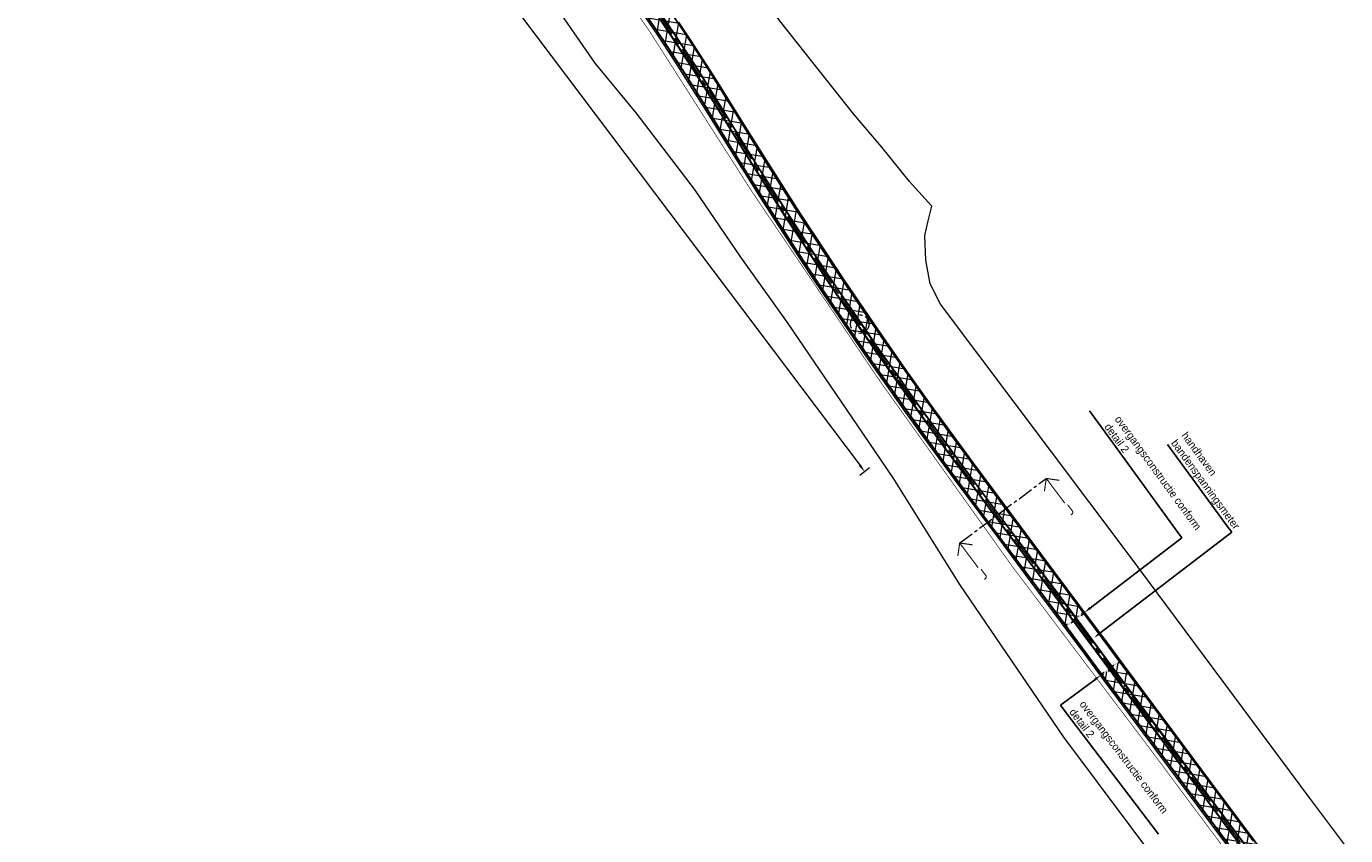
# Model space of a CAD drawing. Header units: metres. Extents: x 0 to 178216, y 0 to 407261.
# Tile 123 of 126: x 168908 to 169335, y 398112 to 398374. Entities that reach past the tile are written whole.
import ezdxf
from ezdxf import colors
from ezdxf.entities.mleader import LeaderData, LeaderLine
from ezdxf.enums import TextEntityAlignment as Align
from ezdxf.math import Vec2, Vec3

# ---------------------------------------------------------------- set-up
doc = ezdxf.new("R2010")
doc.units = ezdxf.units.M
doc.header["$PDSIZE"] = 1
for name, pattern in [('AM-AS', [16, 10, -2, 2, -2]), ('VW-3-3_STREEP', [6, 3, -3]), ('XX-CENTER', [8, 5, -1, 1, -1]), ('XX-HIDDEN', [4, 2, -2])]:
    doc.linetypes.add(name, pattern=pattern)
doc.layers.get('0').update_dxf_attribs({"lineweight": 18})
doc.layers.get('Defpoints').update_dxf_attribs({"lineweight": 18})
for name, color, linetype, lineweight in [('B-WE-VH-VERHARDING_KANTVERHARDING-G', 50, 'Continuous', 18), ('N-WE-VH-MATERIAALGRENS-G', 7, 'XX-HIDDEN', 18), ('N-WE-VH-VERHARDING_ASFALT-WEGVAK_5_51.040-52.250', 7, 'Continuous', 18), ('N-WE-VH-VERHARDING_ASFALT-WEGVAK_5_OVERGANG', 7, 'Continuous', 18), ('N-WE-VW-MARKERING_LANGS_STREEP_33-G', 7, 'VW-3-3_STREEP', 18), ('N-WE-VW-MARKERING_LANGS_STREEP_DOORGETROKKEN_3X015-G', 7, 'Continuous', 18), ('T-WE-BV-GELEIDECONSTRUCTIE_GELEIDERAIL-G', 30, 'BV-GELEIDERAIL', 35), ('X-XX-AL-TEKENBLAD-S', 7, 'Continuous', 18), ('X-XX-AL-TEKENBLAD-T25', 7, 'Continuous', 25), ('X-XX-AL-VERWIJZING-S', 7, 'XX-CENTER', 18), ('X-XX-AL-VERWIJZING_DOORSNEDE-G', 7, 'XX-CENTER', 18), ('X-XX-AL-WERKGRENS-G_OVERZICHTSKAART', 7, 'XX-WERKGRENS', 18)]:
    doc.layers.add(name, color=color, linetype=linetype, lineweight=lineweight)
doc.layers.add('B-WE-VW-MARKERING-G', color=253, linetype='Continuous')
doc.layers.add('N-WE-AM-AS_WEG-G', color=10, linetype='AM-AS', lineweight=18, plot=False)
doc.layers.add('X-XX-AL-HULPLIJN-G', color=210, linetype='Continuous', lineweight=18, plot=False)
doc.layers.add('N-WE-VW-GLASBOLLEN-S', color=1, linetype='Continuous', lineweight=35, true_color=0xff0000)
doc.styles.add('Futurabook1-1000', font='LT.TTF', dxfattribs={"height": 2.5})
doc.styles.add('NLCS-ISO', font='NLCS-ISO.ttf')
doc.styles.add('NLCS-ISO-M1000-T25', font='LT.TTF', dxfattribs={"height": 2.5})
doc.styles.add('NLCS-ISO-M200-T35', font='NLCS-ISO.ttf', dxfattribs={"height": 0.7})
doc.linetypes.add('BV-GELEIDERAIL', pattern='A,10,-3,[108,NLCS.SHX,S=1,R=0,X=0,Y=0],-3', length=16)
doc.linetypes.add('XX-WERKGRENS', pattern='A,0,[137,NLCS.SHX,S=0.1,R=0,X=-1.1,Y=-1.35],-6', length=6)
doc.dimstyles.new('NLCS-M1000-T25-PIJL_L3_H2', dxfattribs={"dimtxt": 2.5, "dimasz": 2.5, "dimexe": 2, "dimexo": 2, "dimgap": 0.7, "dimtad": 1, "dimdec": 3, "dimzin": 0, "dimdsep": 46, "dimtxsty": 'NLCS-ISO-M1000-T25', "dimcen": 0, "dimdle": 2, "dimclrd": 256, "dimclre": 256, "dimclrt": 256, "dimazin": 0, "dimtfac": 1, "dimtdec": 3, "dimtofl": 0, "dimtmove": 0, "dimatfit": 3, "dimfxl": 2, "dimfxlon": 1, "dimtfillclr": 256, "dimtolj": 1, "dimtzin": 0, "dimlwd": -1, "dimlwe": -1, "dimarcsym": 0})

# ---------------------------------------------------------------- blocks, each defined once
blk = doc.blocks.new('Glasbollen')
at = {"layer": 'N-WE-VW-GLASBOLLEN-S'}
for centre in [(0.28, 0.21), (-0.28, -0.21)]:
    blk.add_circle(centre, 0.2, dxfattribs=at)
at = {"layer": 'X-XX-AL-HULPLIJN-G', "flags": 128}
blk.add_lwpolyline([(0.46, 0.34), (0.28, 0.21), (0, 0), (-0.28, -0.21), (-0.46, -0.34)], dxfattribs=at)
blk = doc.blocks.new('SAL-VERWIJZING_AANZICHT_BOVEN-SO')
at = {"linetype": 'Continuous', "const_width": 0.35, "flags": 128}
for points in [[(3, 7), (0, 10), (-3, 7)], [(0, 10), (0, 0)]]:
    blk.add_lwpolyline(points, dxfattribs=at)
at = {"lineweight": 50, "style": 'NLCS-ISO'}
blk.add_attdef('...', text='', height=5, dxfattribs=at).set_placement((-0.02, -0.9), align=Align.TOP_CENTER)
blk = doc.blocks.new('*D257')
at = {"layer": 'Defpoints', "color": 0, "transparency": 16777216}
for p in [(168930.02, 398604.16), (169200.08, 398245.75), (169179.23, 398230.04)]:
    blk.add_point(p, dxfattribs=at)
at = {"layer": 'X-XX-AL-TEKENBLAD-S', "transparency": 16777216}
for p, q in [((168910.77, 398589.65), (168907.57, 398587.24)), ((168910.68, 398586.45), (169177.73, 398232.04)), ((169180.83, 398231.24), (169177.63, 398228.83))]:
    blk.add_line(p, q, dxfattribs=at)
for points in [[(168911.01, 398586.7), (168910.34, 398586.2), (168909.17, 398588.44)], [(169178.06, 398232.29), (169177.39, 398231.78), (169179.23, 398230.04)]]:
    blk.add_solid(points, dxfattribs=at)
at = {"layer": 'X-XX-AL-TEKENBLAD-S', "transparency": 16777216, "insert": (169047.5, 398411.74), "char_height": 2.5, "attachment_point": 5, "rotation": 306.9981, "style": 'NLCS-ISO-M1000-T25'}
blk.add_mtext('\\A1;aanbrengen glasbollen conform detail 3\\P450.00', dxfattribs=at)

msp = doc.modelspace()

# ---------------------------------------------------------------- hatches: boundary and pattern name
at = {"layer": 'N-WE-VH-VERHARDING_ASFALT-WEGVAK_5_51.040-52.250', "transparency": 33554687}
h = msp.add_hatch(dxfattribs=at)
h.set_pattern_fill('ANSI37', color=256, angle=215.5327014)
h.paths.add_polyline_path([(169243.9066, 398179.8055), (169250.2861, 398184.564), (169248.816, 398186.535), (169236.19, 398203.464), (169214.332, 398233.04), (169204.611, 398246.269), (169203.77, 398247.413), (169201.545, 398250.439), (169192.735, 398262.86), (169185.097, 398273.721), (169177.421, 398284.963), (169172.388, 398292.391), (169162.725, 398307.034), (169158.125, 398314.024), (169149.473, 398327.611), (169147.958, 398330.023), (169140.654, 398341.658), (169131.043, 398357.119), (169122.757, 398369.899), (169118.952, 398375.698), (169112.89, 398384.879), (169107.127, 398393.323), (169100.726, 398402.501), (169093.8, 398412.389), (169092.842, 398413.724), (169084.948, 398424.721), (169080.128, 398431.324), (169070.075, 398444.867), (169067.756, 398447.954), (169048.177, 398474.267), (169044.428, 398479.307), (169033.34, 398494.094), (169033.282, 398494.172), (169024.086, 398506.436), (169005.412, 398531.526), (168985.707, 398557.782), (168973.368, 398574.314), (168969.696, 398579.235), (168955.215, 398598.235), (168947.331, 398608.185), (168946.218, 398609.589), (168942.776, 398613.865), (168942.518, 398613.668), (168940.109, 398611.832), (168939.58, 398611.429), (168939.184, 398611.127), (168936.737, 398609.262), (168936.416, 398609.018), (168948.939, 398593.32), (168963.327, 398574.432), (168967.028, 398569.482), (168987.526, 398542.067), (169008.924, 398513.368), (169026.848, 398489.373), (169030.803, 398484.079), (169043.128, 398467.595), (169054.769, 398452.026), (169085.233, 398410.537), (169086.281, 398409.066), (169089.991, 398403.859), (169093.674, 398398.531), (169102.628, 398385.69), (169112.182, 398371.486), (169117.679, 398363.107), (169127.92, 398347.122), (169138.68, 398329.714), (169141.159, 398325.777), (169144.779, 398320.026), (169150.339, 398311.347), (169158.508, 398298.735), (169162.972, 398292.025), (169167.783, 398284.959), (169170.694, 398280.714), (169179.427, 398267.945), (169187.696, 398256.127), (169192.57, 398249.202), (169197.278, 398242.738), (169198.535, 398241.014), (169207.997, 398228.049), (169222.462, 398208.637), (169235.057, 398191.704)])
h.paths.add_polyline_path([(169262.2405, 398168.5299), (169255.8483, 398163.7619), (169256.895, 398162.357), (169277.753, 398134.363), (169305.935, 398096.596), (169316.659, 398082.197), (169334.145, 398058.718), (169355.238, 398030.335), (169374.077, 398005.099), (169376.395, 398001.994), (169378.13, 397999.669), (169383.812, 397991.974), (169409.687, 397957.328), (169433.932, 397924.723), (169436.114, 397921.789), (169462.359, 397886.548), (169486.484, 397854.181), (169495.844, 397841.59), (169519.372, 397809.941), (169531.707, 397793.407), (169546.132, 397774.073), (169552.838, 397764.916), (169555.515, 397761.329), (169576.032, 397733.836), (169596.323, 397706.558), (169615.265, 397681.162), (169619.679, 397675.244), (169628.106, 397663.928), (169641.88, 397645.433), (169651.1163, 397632.9981), (169657.489, 397637.7914), (169648.449, 397649.957), (169628.311, 397676.966), (169621.658, 397685.915), (169609.474, 397702.304), (169590.432, 397727.811), (169571.46, 397753.305), (169561.972, 397766.14), (169559.092, 397770.035), (169554.762, 397775.893), (169531.621, 397806.832), (169502.208, 397846.331), (169480.796, 397875.084), (169449.292, 397917.442), (169442.512, 397926.53), (169417.01, 397960.716), (169390.323, 397996.673), (169382.793, 398006.746), (169370.219, 398023.562), (169323.852, 398085.725), (169322.97, 398086.911), (169321.636, 398088.705), (169291.525, 398129.203), (169263.291, 398167.119)])
at = {"layer": 'N-WE-VH-VERHARDING_ASFALT-WEGVAK_5_OVERGANG', "transparency": 33554559}
h = msp.add_hatch(color=256, dxfattribs=at)
h.dxf.hatch_style = 1
h.paths.add_polyline_path([(169250.2861, 398184.564), (169250.5851, 398184.1632), (169244.205, 398179.4044), (169243.9061, 398179.8051)])
h = msp.add_hatch(color=256, dxfattribs=at)
h.dxf.hatch_style = 1
h.paths.add_polyline_path([(169255.8483, 398163.7619), (169255.5495, 398164.1629), (169261.9419, 398168.9309), (169262.2405, 398168.5299)])

# ---------------------------------------------------------------- linework, layer by layer
at = {"layer": 'B-WE-VH-VERHARDING_KANTVERHARDING-G', "ltscale": 0.2, "flags": 128}
for points in [[(169305.935, 398096.596), (169277.753, 398134.363), (169256.895, 398162.357), (169250.644, 398170.747), (169235.057, 398191.704), (169222.462, 398208.637), (169207.997, 398228.049), (169198.535, 398241.014), (169197.278, 398242.738), (169192.57, 398249.202), (169187.696, 398256.127), (169179.427, 398267.945), (169170.694, 398280.714), (169167.783, 398284.959), (169162.972, 398292.025), (169158.508, 398298.735), (169150.339, 398311.347), (169144.779, 398320.026), (169141.159, 398325.777), (169138.68, 398329.714), (169127.92, 398347.122), (169117.679, 398363.107), (169112.182, 398371.486), (169102.628, 398385.69)], [(169118.952, 398375.698), (169122.757, 398369.899), (169131.043, 398357.119), (169140.654, 398341.658), (169147.958, 398330.023), (169149.473, 398327.611), (169158.125, 398314.024), (169162.725, 398307.034), (169172.388, 398292.391), (169177.421, 398284.963), (169185.097, 398273.721), (169192.735, 398262.86), (169201.545, 398250.439), (169203.77, 398247.413), (169204.611, 398246.269), (169214.332, 398233.04), (169236.19, 398203.464), (169248.816, 398186.535), (169259.087, 398172.765), (169263.291, 398167.119), (169291.525, 398129.203), (169321.636, 398088.705)]]:
    msp.add_lwpolyline(points, dxfattribs=at)
at = {"layer": 'B-WE-VW-MARKERING-G'}
msp.add_polyline3d([(169109.045, 398382.378, 14.55), (169116.688, 398371.047, 14.542), (169123.568, 398360.53, 14.533), (169129.096, 398351.722, 14.527), (169144.047, 398327.58, 14.565), (169144.456, 398326.92, 14.566), (169153.202, 398313.206, 14.5), (169159.4, 398303.746, 14.524), (169166.683, 398292.622, 14.53), (169169.824, 398287.983, 14.551), (169176.067, 398278.849, 14.512), (169183.276, 398268.386, 14.533), (169188.305, 398261.324, 14.575), (169194.515, 398252.482, 14.584), (169200.085, 398244.759, 14.566), (169202.818, 398240.969, 14.557), (169208.899, 398232.651, 14.542), (169219.56, 398218.251, 14.5), (169245.986, 398182.825, 14.554), (169259.672, 398164.424, 14.556), (169271.809, 398148.105, 14.557), (169301.74, 398107.959, 14.548)], dxfattribs=at)
at = {"layer": 'N-WE-AM-AS_WEG-G', "flags": 128}
msp.add_lwpolyline([(168939.6401, 398611.4933), (168942.6177, 398607.7856), (168951.2089, 398597.0186), (168955.6841, 398591.2424), (168964.9028, 398579.2537), (168970.3077, 398571.9727), (168970.7547, 398571.3707), (168992.5628, 398541.9649), (169013.9368, 398513.505), (169030.0687, 398491.7737), (169035.8327, 398484.01), (169055.892, 398457.308), (169070.403, 398437.9203), (169085.1678, 398417.7962), (169089.6818, 398411.4843), (169090.4557, 398410.4022), (169103.4219, 398391.6016), (169109.5286, 398382.7071), (169117.1753, 398371.3707), (169124.0606, 398360.8456), (169129.5924, 398352.0315), (169144.5444, 398327.888), (169144.9513, 398327.2314), (169153.6933, 398313.5236), (169159.8893, 398304.0666), (169167.1699, 398292.9462), (169170.3077, 398288.312), (169176.5493, 398279.18), (169183.7552, 398268.7216), (169188.7826, 398261.6618), (169194.9916, 398252.8212), (169200.5595, 398245.1012), (169203.2914, 398241.3127), (169209.3702, 398232.9977), (169220.0295, 398218.5999), (169246.4552, 398183.1745), (169260.1414, 398164.7731), (169272.2782, 398148.4544), (169302.2094, 398108.3082), (169319.8318, 398084.5646), (169327.4704, 398074.2721), (169352.6601, 398040.4665), (169379.5869, 398004.3668), (169385.0111, 397997.0945), (169409.0273, 397964.8233), (169433.1494, 397932.4481), (169439.3067, 397924.1557), (169458.0972, 397898.8504), (169483.84, 397864.3847), (169499.0392, 397843.9704), (169515.5122, 397821.8454), (169549.3371, 397776.4485), (169557.2133, 397765.8673), (169558.7803, 397763.7612), (169586.2063, 397726.9052), (169618.4872, 397683.5584), (169620.0413, 397681.4703), (169649.5942, 397641.7794), (169678.2772, 397603.2533), (169681.3013, 397599.1903), (169710.3772, 397560.1534), (169734.902, 397527.2617), (169737.9707, 397523.1541), (169762.3886, 397490.4772), (169762.7499, 397489.9928), (169788.8931, 397454.9375), (169797.7653, 397443.0152), (169815.8193, 397418.7563), (169838.414, 397388.4476), (169857.5309, 397362.8268), (169860.7929, 397358.4548), (169872.8067, 397342.3711), (169885.3057, 397325.6541), (169910.1599, 397292.3378), (169917.3362, 397282.6983), (169939.325, 397253.1616), (169965.3568, 397218.2859), (169977.1148, 397202.536), (169988.5898, 397187.165), (170014.7268, 397152.196), (170036.9519, 397122.3957), (170041.984, 397115.6477), (170071.9187, 397075.5801), (170096.7868, 397042.27), (170101.3349, 397036.1787), (170133.1201, 396993.5095), (170156.5668, 396962.0909), (170161.0949, 396956.0229), (170186.4618, 396922.049), (170192.0538, 396914.559), (170204.4603, 396897.9473), (170216.3308, 396881.9486), (170276.0118, 396801.5096), (170300.7308, 396768.1916), (170335.5197, 396721.3468), (170340.5776, 396714.5368), (170382.1518, 396658.4476), (170395.0936, 396641.0238), (170416.7896, 396611.8148), (170447.3407, 396570.6697), (170454.7108, 396560.7366), (170479.1538, 396527.7946), (170506.874, 396490.3943), (170514.2988, 396480.3866), (170535.2538, 396452.1426), (170543.5346, 396440.9989), (170570.1207, 396405.1988), (170573.8919, 396400.1135), (170609.9237, 396351.5297), (170633.5045, 396319.803), (170642.2607, 396308.0217), (170674.8658, 396264.0356), (170693.0846, 396239.5179), (170706.86, 396220.9793), (170726.6932, 396194.1531), (170742.6156, 396172.6808), (170752.6553, 396159.1872), (170761.4927, 396147.3098), (170774.4561, 396129.8216), (170789.2964, 396110.0154), (170800.3841, 396095.6888), (170810.3094, 396083.5076), (170813.4002, 396079.8815), (170816.4664, 396076.284), (170822.3228, 396069.6874), (170831.6543, 396059.4648), (170839.6595, 396051.2788), (170847.6849, 396043.3642)], dxfattribs=at)
at = {"layer": 'N-WE-VH-MATERIAALGRENS-G', "flags": 128}
msp.add_lwpolyline([(169250.2861, 398184.564), (169250.5851, 398184.1632), (169244.205, 398179.4044), (169243.9061, 398179.8051)], close=True, dxfattribs=at)
msp.add_lwpolyline([(169255.8483, 398163.7619), (169255.5495, 398164.1629), (169261.9419, 398168.9309), (169262.2405, 398168.5299), (169255.8483, 398163.7619)], dxfattribs=at)
at = {"layer": 'N-WE-VW-MARKERING_LANGS_STREEP_33-G', "const_width": 0.15, "flags": 128}
for points in [[(168942.4275, 398613.7318), (168945.4086, 398610.0197), (168954.0193, 398599.2284), (168958.5141, 398593.4268), (168967.7552, 398581.4089), (168973.1782, 398574.1036), (168973.6249, 398573.502), (168995.4279, 398544.1031), (169016.8013, 398515.6439), (169032.9392, 398493.9046), (169038.6971, 398486.1492), (169058.7522, 398459.4527), (169073.2753, 398440.0488), (169088.063, 398419.8935), (169092.5897, 398413.5639), (169093.3813, 398412.4571), (169106.367, 398393.6282), (169112.4842, 398384.7185), (169120.1532, 398373.3489), (169127.0707, 398362.7746), (169132.6262, 398353.9229), (169147.5837, 398329.7703), (169147.9779, 398329.1342), (169156.6957, 398315.4644), (169162.8797, 398306.0258), (169170.1458, 398294.9276), (169173.2636, 398290.3229), (169179.497, 398281.2028), (169186.6833, 398270.7728), (169191.7015, 398263.726), (169197.9043, 398254.8943), (169203.459, 398247.1924), (169206.1843, 398243.4132), (169212.2499, 398235.1162), (169222.899, 398220.7323), (169249.3222, 398185.31), (169263.01, 398166.9067), (169275.1456, 398150.5895), (169305.0778, 398110.4419), (169322.7025, 398086.6953), (169330.3392, 398076.4054), (169355.5268, 398042.6026), (169382.4526, 398006.5042), (169387.8779, 397999.2304), (169411.8953, 397966.9576), (169436.0179, 397934.5817), (169442.1769, 397926.287), (169460.9644, 397900.9857), (169486.7058, 397866.5219), (169501.9067, 397846.1053), (169518.3797, 397823.9803), (169552.2038, 397778.5845), (169560.081, 397768.0019), (169561.6485, 397765.8953), (169589.0744, 397729.0395), (169621.3545, 397685.6937), (169622.9092, 397683.6047), (169652.4617, 397643.9144), (169681.1448, 397605.3883), (169684.1691, 397601.3248), (169713.2443, 397562.289), (169737.768, 397529.3986), (169740.8347, 397525.2938), (169765.2524, 397492.6171), (169765.6156, 397492.1302), (169791.76, 397457.0732), (169800.6333, 397445.1495), (169818.6872, 397420.8906), (169841.2802, 397390.5844), (169860.3962, 397364.9648), (169863.6582, 397360.5927), (169875.6709, 397344.5105), (169888.17, 397327.7933), (169913.0254, 397294.4755), (169920.2038, 397284.8332), (169942.1913, 397255.2982), (169968.2217, 397220.4243), (169979.9795, 397204.6746), (169991.4545, 397189.3036), (170017.5914, 397154.3348), (170039.8177, 397124.533), (170044.8499, 397117.7848), (170074.7826, 397077.7198), (170099.6515, 397044.4087), (170104.2007, 397038.316), (170135.9871, 396995.6451), (170159.432, 396964.229), (170163.9601, 396958.1609), (170189.3263, 396924.1879), (170194.9184, 396916.6977), (170207.3279, 396900.082), (170219.2018, 396884.0788), (170278.8829, 396803.6397), (170303.6019, 396770.3217), (170338.3898, 396723.4782), (170343.4476, 396716.6684), (170385.0228, 396660.5778), (170397.9636, 396643.1555), (170419.6595, 396613.9466), (170450.211, 396572.801), (170457.5818, 396562.8668), (170482.0248, 396529.9249), (170509.7461, 396492.5231), (170517.1699, 396482.5167), (170538.1249, 396454.2727), (170546.404, 396443.1312), (170572.9908, 396407.3302), (170576.7634, 396402.243), (170612.7941, 396353.6608), (170636.3738, 396321.9355), (170645.1314, 396310.1524), (170677.7365, 396266.1662), (170695.954, 396241.6502), (170709.7321, 396223.1081), (170729.5663, 396196.2805), (170745.4855, 396174.8126), (170755.5235, 396161.3212), (170764.3627, 396149.4413), (170777.3226, 396131.9579), (170792.1407, 396112.1814), (170803.1839, 396097.9123), (170813.0559, 396085.7965), (170816.1209, 396082.2006), (170819.1638, 396078.6304), (170824.9798, 396072.0794), (170834.2532, 396061.9204), (170842.1929, 396053.8015), (170850.1952, 396045.9096)], [(168936.8527, 398609.2548), (168939.8268, 398605.5515), (168948.3985, 398594.8088), (168952.8541, 398589.0581), (168962.0503, 398577.0985), (168967.4372, 398569.8418), (168967.8844, 398569.2395), (168989.6978, 398539.8267), (169011.0722, 398511.3661), (169027.1982, 398489.6428), (169032.9683, 398481.8709), (169053.0318, 398455.1632), (169067.5307, 398435.7918), (169082.2725, 398415.6989), (169086.774, 398409.4047), (169087.5301, 398408.3474), (169100.4768, 398389.575), (169106.5731, 398380.6958), (169114.1974, 398369.3925), (169121.0504, 398358.9167), (169126.5587, 398350.1401), (169141.505, 398326.0057), (169141.9246, 398325.3286), (169150.6909, 398311.5828), (169156.899, 398302.1074), (169164.1941, 398290.9648), (169167.3518, 398286.3012), (169173.6017, 398277.1572), (169180.827, 398266.6705), (169185.8638, 398259.5975), (169192.079, 398250.7482), (169197.6599, 398243.01), (169200.3985, 398239.2123), (169206.4906, 398230.8791), (169217.1601, 398216.4675), (169243.5881, 398181.0389), (169257.2728, 398162.6396), (169269.4108, 398146.3192), (169299.341, 398106.1744), (169316.961, 398082.434), (169324.6017, 398072.1388), (169349.7934, 398038.3305), (169376.7213, 398002.2293), (169382.1443, 397994.9586), (169406.1593, 397962.6889), (169430.2809, 397930.3145), (169436.4364, 397922.0245), (169455.2299, 397896.7151), (169480.9741, 397862.2476), (169496.1717, 397841.8354), (169512.6447, 397819.7104), (169546.4704, 397774.3125), (169554.3455, 397763.7327), (169555.9122, 397761.6271), (169583.3383, 397724.771), (169615.6199, 397681.4231), (169617.1734, 397679.3358), (169646.7268, 397639.6443), (169675.4097, 397601.1184), (169678.4334, 397597.0558), (169707.5101, 397558.0179), (169732.036, 397525.1247), (169735.1066, 397521.0145), (169759.5248, 397488.3372), (169759.8843, 397487.8553), (169786.0262, 397452.8017), (169794.8973, 397440.881), (169812.9514, 397416.6219), (169835.5478, 397386.3109), (169854.6656, 397360.6889), (169857.9275, 397356.317), (169869.9425, 397340.2317), (169882.4414, 397323.5148), (169907.2944, 397290.2001), (169914.4687, 397280.5635), (169936.4588, 397251.025), (169962.4919, 397216.1475), (169974.25, 397200.3973), (169985.725, 397185.0263), (170011.8621, 397150.0572), (170034.0862, 397120.2584), (170039.1181, 397113.5106), (170069.0547, 397073.4404), (170093.9221, 397040.1313), (170098.4692, 397034.0415), (170130.2532, 396991.3738), (170153.7017, 396959.9527), (170158.2296, 396953.8848), (170183.5972, 396919.9101), (170189.1891, 396912.4202), (170201.5926, 396895.8126), (170213.4598, 396879.8184), (170273.1407, 396799.3794), (170297.8597, 396766.0615), (170332.6495, 396719.2153), (170337.7077, 396712.4052), (170379.2808, 396656.3173), (170392.2237, 396638.8921), (170413.9197, 396609.6831), (170444.4704, 396568.5385), (170451.8398, 396558.6064), (170476.2828, 396525.6643), (170504.0019, 396488.2656), (170511.4277, 396478.2565), (170532.3827, 396450.0124), (170540.6651, 396438.8666), (170567.2505, 396403.0673), (170571.0203, 396397.9839), (170607.0533, 396349.3986), (170630.6352, 396317.6704), (170639.3901, 396305.8909), (170671.995, 396261.9051), (170690.2151, 396237.3856), (170703.9879, 396218.8506), (170723.82, 396192.0258), (170739.7457, 396170.5491), (170749.7871, 396157.0532), (170758.6226, 396145.1783), (170771.5896, 396127.6853), (170786.4522, 396107.8494), (170797.5844, 396093.4654), (170807.563, 396081.2186), (170810.6795, 396077.5624), (170813.769, 396073.9375), (170819.6658, 396067.2955), (170829.0553, 396057.0092), (170837.1262, 396048.7561), (170845.1747, 396040.8188)]]:
    msp.add_lwpolyline(points, dxfattribs=at)
at = {"layer": 'N-WE-VW-MARKERING_LANGS_STREEP_DOORGETROKKEN_3X015-G', "const_width": 0.15, "flags": 128}
for points in [[(169109.0533, 398382.3836), (169116.6963, 398371.0525), (169123.5764, 398360.5354), (169129.1045, 398351.7273), (169144.0555, 398327.5853), (169144.4645, 398326.9253), (169153.2104, 398313.2114), (169159.4084, 398303.7515), (169166.6913, 398292.6275), (169169.8323, 398287.9886), (169176.0752, 398278.8547), (169183.2842, 398268.3917), (169188.3132, 398261.3298), (169194.5231, 398252.4878), (169200.0931, 398244.7648), (169202.8261, 398240.9749), (169208.9071, 398232.6569), (169219.568, 398218.257), (169245.994, 398182.831), (169259.68, 398164.43), (169271.817, 398148.111), (169301.748, 398107.965)], [(169110.004, 398383.0306), (169117.6543, 398371.6889), (169124.5447, 398361.1559), (169130.0804, 398352.3357), (169145.0332, 398328.1907), (169145.4381, 398327.5374), (169154.1762, 398313.8357), (169160.3703, 398304.3817), (169167.6486, 398293.2649), (169170.7831, 398288.6355), (169177.0235, 398279.5054), (169184.2261, 398269.0516), (169189.2521, 398261.9938), (169195.4601, 398253.1547), (169201.0258, 398245.4376), (169203.7567, 398241.6505), (169209.8334, 398233.3384), (169220.4911, 398218.9429), (169246.9163, 398183.5179), (169260.6028, 398165.1163), (169272.7394, 398148.7978), (169302.6707, 398108.6513)]]:
    msp.add_lwpolyline(points, dxfattribs=at)
at = {"layer": 'T-WE-BV-GELEIDECONSTRUCTIE_GELEIDERAIL-G', "const_width": 0.2, "flags": 128}
msp.add_lwpolyline([(170391.0241, 396637.539), (170239.405, 396841.8577, 0.00110209), (170087.3171, 397045.8271), (170008.1921, 397151.9046), (169405.1346, 397961.1181), (169272.0999, 398139.6423, -0.01980047), (169142.6711, 398320.8586, 0.02749666), (169037.5235, 398472.9087, 0.00820184), (168935.2023, 398608.0551, 0.00820184)], format="xyb", dxfattribs=at)
at = {"layer": 'X-XX-AL-HULPLIJN-G', "flags": 128}
for points in [[(169305.935, 398096.596), (169277.753, 398134.363), (169256.895, 398162.357), (169250.644, 398170.747), (169235.057, 398191.704), (169222.462, 398208.637), (169207.997, 398228.049), (169198.535, 398241.014), (169197.278, 398242.738), (169192.57, 398249.202), (169187.696, 398256.127), (169179.427, 398267.945), (169170.694, 398280.714), (169167.783, 398284.959), (169162.972, 398292.025), (169158.508, 398298.735), (169150.339, 398311.347), (169144.779, 398320.026), (169141.159, 398325.777), (169138.68, 398329.714), (169127.92, 398347.122), (169117.679, 398363.107), (169112.182, 398371.486), (169102.628, 398385.69)], [(169112.4222, 398384.6763), (169120.0907, 398373.3074), (169127.0076, 398362.7341), (169132.5625, 398353.8832), (169147.5199, 398329.7308), (169147.9144, 398329.0942), (169156.6327, 398315.4237), (169162.8169, 398305.9847), (169170.0833, 398294.8861), (169173.2016, 398290.2807), (169179.4352, 398281.1604), (169186.6219, 398270.7298), (169191.6402, 398263.6827), (169197.8432, 398254.8508), (169203.3982, 398247.1486), (169206.1236, 398243.3691), (169212.1895, 398235.0718), (169222.8388, 398220.6876), (169249.2621, 398185.2652), (169262.9498, 398166.8619), (169275.0854, 398150.5448), (169305.0176, 398110.3971)], [(169112.5462, 398384.7607), (169120.2157, 398373.3904), (169127.1339, 398362.8151), (169132.6898, 398353.9625), (169147.6475, 398329.8098), (169148.0414, 398329.1741), (169156.7587, 398315.5051), (169162.9424, 398306.0669), (169170.2082, 398294.9692), (169173.3256, 398290.3651), (169179.5589, 398281.2453), (169186.7447, 398270.8158), (169191.7627, 398263.7693), (169197.9654, 398254.9378), (169203.5199, 398247.2363), (169206.245, 398243.4572), (169212.3103, 398235.1607), (169222.9592, 398220.7771), (169249.3824, 398185.3548), (169263.0701, 398166.9514), (169275.2057, 398150.6343), (169305.138, 398110.4867)], [(169106.5111, 398380.6536), (169114.1349, 398369.351), (169120.9873, 398358.8762), (169126.4951, 398350.1005), (169141.4412, 398325.9663), (169141.8611, 398325.2887), (169150.6279, 398311.5421), (169156.8363, 398302.0663), (169164.1317, 398290.9233), (169167.2898, 398286.259), (169173.5398, 398277.1147), (169180.7656, 398266.6274), (169185.8026, 398259.5542), (169192.0178, 398250.7047), (169197.5991, 398242.9661), (169200.3378, 398239.1682), (169206.4301, 398230.8347), (169217.0999, 398216.4228), (169243.5279, 398180.9941), (169257.2127, 398162.5948), (169269.3507, 398146.2744), (169299.2808, 398106.1297)], [(169106.6351, 398380.738), (169114.2599, 398369.434), (169121.1136, 398358.9572), (169126.6223, 398350.1798), (169141.5688, 398326.0452), (169141.9881, 398325.3685), (169150.7539, 398311.6235), (169156.9617, 398302.1485), (169164.2566, 398291.0064), (169167.4138, 398286.3434), (169173.6635, 398277.1996), (169180.8884, 398266.7135), (169185.925, 398259.6408), (169192.1401, 398250.7917), (169197.7207, 398243.0538), (169200.4592, 398239.2563), (169206.551, 398230.9236), (169217.2203, 398216.5123), (169243.6482, 398181.0837), (169257.333, 398162.6843), (169269.471, 398146.364), (169299.4011, 398106.2192)], [(169108.9913, 398382.3414), (169116.6339, 398371.011), (169123.5133, 398360.4949), (169129.0408, 398351.6876), (169143.9917, 398327.5458), (169144.401, 398326.8854), (169153.1474, 398313.1707), (169159.3456, 398303.7104), (169166.6289, 398292.586), (169169.7703, 398287.9464), (169176.0134, 398278.8122), (169183.2228, 398268.3487), (169188.2519, 398261.2865), (169194.462, 398252.4443), (169200.0323, 398244.721), (169202.7654, 398240.9308), (169208.8466, 398232.6125), (169219.5078, 398218.2122), (169245.9339, 398182.7862), (169259.6198, 398164.3852), (169271.7569, 398148.0662), (169301.6878, 398107.9202)], [(169109.1153, 398382.4258), (169116.7588, 398371.094), (169123.6396, 398360.5759), (169129.1681, 398351.767), (169144.1193, 398327.6248), (169144.528, 398326.9652), (169153.2734, 398313.2521), (169159.4711, 398303.7926), (169166.7538, 398292.6691), (169169.8943, 398288.0308), (169176.1371, 398278.8971), (169183.3456, 398268.4348), (169188.3744, 398261.3731), (169194.5843, 398252.5313), (169200.1539, 398244.8087), (169202.8868, 398241.0189), (169208.9675, 398232.7014), (169219.6282, 398218.3017), (169246.0542, 398182.8758), (169259.7402, 398164.4747), (169271.8772, 398148.1558), (169301.8082, 398108.0097)], [(169109.942, 398382.9884), (169117.5918, 398371.6474), (169124.4816, 398361.1154), (169130.0167, 398352.296), (169144.9694, 398328.1513), (169145.3746, 398327.4975), (169154.1132, 398313.795), (169160.3076, 398304.3406), (169167.5861, 398293.2234), (169170.7211, 398288.5933), (169176.9616, 398279.4629), (169184.1647, 398269.0085), (169189.1909, 398261.9505), (169195.399, 398253.1112), (169200.965, 398245.3937), (169203.696, 398241.6065), (169209.773, 398233.294), (169220.4309, 398218.8982), (169246.8561, 398183.4731), (169260.5426, 398165.0715), (169272.6792, 398148.753), (169302.6106, 398108.6066)], [(169110.066, 398383.0728), (169117.7167, 398371.7304), (169124.6079, 398361.1964), (169130.144, 398352.3754), (169145.097, 398328.2302), (169145.5016, 398327.5773), (169154.2392, 398313.8765), (169160.433, 398304.4228), (169167.711, 398293.3065), (169170.8451, 398288.6777), (169177.0853, 398279.5478), (169184.2875, 398269.0946), (169189.3133, 398262.0371), (169195.5212, 398253.1981), (169201.0867, 398245.4814), (169203.8174, 398241.6946), (169209.8938, 398233.3829), (169220.5513, 398218.9876), (169246.9764, 398183.5627), (169260.663, 398165.161), (169272.7995, 398148.8426), (169302.7309, 398108.6961)], [(169118.952, 398375.698), (169122.757, 398369.899), (169131.043, 398357.119), (169140.654, 398341.658), (169147.958, 398330.023), (169149.473, 398327.611), (169158.125, 398314.024), (169162.725, 398307.034), (169172.388, 398292.391), (169177.421, 398284.963), (169185.097, 398273.721), (169192.735, 398262.86), (169201.545, 398250.439), (169203.77, 398247.413), (169204.611, 398246.269), (169214.332, 398233.04), (169236.19, 398203.464), (169248.816, 398186.535), (169259.087, 398172.765), (169263.291, 398167.119), (169291.525, 398129.203), (169321.636, 398088.705)]]:
    msp.add_lwpolyline(points, dxfattribs=at)
at = {"layer": 'X-XX-AL-VERWIJZING-S'}
msp.add_circle((169177.6489, 398277.8551), 3, dxfattribs=at)
at = {"layer": 'X-XX-AL-VERWIJZING_DOORSNEDE-G', "flags": 128}
msp.add_lwpolyline([(169210.0432, 398206.9003), (169238.0977, 398227.8275)], dxfattribs=at)
at = {"layer": 'X-XX-AL-WERKGRENS-G_OVERZICHTSKAART', "flags": 128}
msp.add_lwpolyline([(170845.929, 396009.8122, 0.07947062), (171050.7626, 395911.8374), (171058.3256, 395909.7674), (171059.9671, 395909.3292), (171063.8705, 395908.2881), (171073.7389, 395905.8577), (171085.9927, 395903.1043), (171086.4738, 395902.996), (171097.3763, 395900.6243), (171105.694, 395898.8416), (171111.0764, 395897.7977), (171115.2248, 395897.0529), (171119.8206, 395896.3161), (171123.6878, 395895.7263), (171146.4165, 395892.937, 0.58287359), (171199.4764, 395889.9688), (171235.8206, 395892.3151), (171234.9708, 395907.6899), (171234.1771, 395922.0387), (171200.1801, 395921.8391, 0.54283177), (171149.0266, 395924.3523), (171119.6121, 395926.7442), (171113.0672, 395927.2917), (171108.9016, 395927.807), (171106.0271, 395928.1308), (171102.036, 395928.7281), (171096.7673, 395929.6609), (171092.6576, 395930.3879), (171091.5877, 395930.6054), (171090.2276, 395930.8813), (171083.0023, 395932.4543), (171073.6831, 395934.6839), (171067.2297, 395936.3906), (171067.0691, 395936.4332), (171063.7698, 395937.3058), (171048.6114, 395941.6689), (171038.1963, 395945.0039), (171034.1861, 395946.3925), (171022.6816, 395950.3759), (171013.3533, 395953.979), (171002.2097, 395958.5076), (170990.8037, 395963.4466), (170984.6531, 395966.2772), (170976.1237, 395970.4172), (170973.717, 395971.5851), (170965.2482, 395975.9305), (170957.9742, 395979.8401), (170947.2114, 395985.9048), (170939.7411, 395990.3345), (170930.4444, 395996.0915), (170923.0683, 396000.8133), (170913.3624, 396007.4502), (170908.309, 396011.0697), (170906.6158, 396012.2819), (170898.0888, 396018.5843), (170894.4583, 396021.4287), (170892.158, 396023.2308), (170890.3997, 396024.6279), (170878.1514, 396034.6164), (170872.945, 396039.284), (170840.419, 396068.789), (170833.851, 396078.628), (170829.366, 396085.352), (170677.528, 396296.028), (170652.697, 396325.745), (170638.68, 396343.019), (170631.904, 396351.232), (170618.831, 396368.227), (170617.575, 396369.86), (170612.246, 396376.788), (170518.063, 396503.714), (170396.748, 396664.094), (170330.558, 396760.159), (170315.279, 396783.455), (170050.7, 397140.165), (170010.574, 397197.43), (169993.26, 397221.891), (169522.664, 397864.685), (169513.728, 397876.77), (169509.283, 397882.101), (169491.948, 397902.063), (169477.803, 397919.054), (169458.434, 397943.871), (169451.393, 397953.273), (169419.215, 397996.37), (169383.417, 398044.181), (169323.53, 398124.2), (169264.616, 398203.419), (169264.021, 398204.22), (169203.831, 398284.306), (169200.514, 398290.913), (169199.099, 398298.603), (169198.703, 398306.535), (169199.821, 398311.376), (169200.969, 398316.071), (169194.649, 398323.135), (169193.786, 398324.1), (169184.841, 398335.158), (169175.656, 398345.967), (169152.933, 398374.617), (169030.943, 398532.593), (168952.9012, 398634.7167), (168913.2991, 398604.4532), (168973.2333, 398524.4257), (169032.9811, 398444.3014), (169061.3538, 398406.0826), (169075.0924, 398386.7787), (169091.8094, 398362.4109), (169105.1154, 398346.3866), (169124.0275, 398321.5986), (169138.9912, 398299.5695), (169154.0947, 398278.3406), (169176.8968, 398244.9219), (169188.3708, 398227.9875), (169209.9805, 398193.4748), (169243.6256, 398143.9539), (169276.4101, 398100.1586), (169336.0205, 398019.6908), (169395.768, 397939.7478), (169450.3658, 397866.0851), (169510.1129, 397786.1369), (169569.8394, 397705.8944), (169629.2494, 397626.1184), (169688.9121, 397545.9823), (169748.7564, 397465.8333), (169808.5666, 397385.877), (169906.0693, 397255.0618), (169927.9871, 397225.6539), (169987.8108, 397145.6437), (170047.4922, 397065.5289), (170107.0768, 396985.4828), (170166.7634, 396905.4202), (170205.5955, 396853.2685), (170265.4906, 396772.9731), (170278.2042, 396755.8209), (170337.1366, 396676.8598), (170404.9549, 396584.9606), (170464.9114, 396504.7773), (170524.4852, 396424.4565), (170584.1488, 396344.1779), (170606.937, 396313.4791), (170608.3059, 396311.6347), (170667.6985, 396231.0967), (170702.3396, 396184.2191), (170704.1604, 396181.2584), (170764.3612, 396100.3044), (170769.3025, 396093.632), (170776.3529, 396084.5501), (170780.5561, 396079.176), (170786.106, 396072.1787), (170793.6534, 396063.0899), (170802.3069, 396053.052), (170811.3855, 396043.2478), (170820.5933, 396033.8131), (170827.4801, 396027.0329), (170838.4499, 396016.5009)], format="xyb", close=True, dxfattribs=at)

# ---------------------------------------------------------------- block references
at = {"layer": 'X-XX-AL-TEKENBLAD-S'}
for p, rotation in [((169117.9383, 398370.2044), 358.4102814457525), ((169123.4127, 398361.8359), 358.4102814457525), ((169128.7474, 398353.3779), 357.3312593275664), ((169134.0205, 398344.8813), 356.9881063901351), ((169139.2856, 398336.3795), 356.9881063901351), ((169144.5507, 398327.8778), 357.0047860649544), ((169149.9194, 398319.4413), 357.7458013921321), ((169155.3272, 398311.0298), 358.4504178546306), ((169160.807, 398302.6649), 358.4316060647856), ((169166.2846, 398294.2985), 358.4316060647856), ((169171.8804, 398286.0111), 359.5706405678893), ((169177.5285, 398277.7589), 359.7852303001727), ((169183.2022, 398269.5242), 359.7852303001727), ((169188.9886, 398261.3685), 0.2999253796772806), ((169194.736, 398253.1852), 0.2999253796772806), ((169200.581, 398245.0713), 1.014096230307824)]:
    msp.add_blockref('Glasbollen', p, dxfattribs=dict(at, rotation=rotation))
at = {"layer": 'X-XX-AL-VERWIJZING-S'}
ref = msp.add_blockref('SAL-VERWIJZING_AANZICHT_BOVEN-SO', (169244.0769, 398219.812), dxfattribs=dict(at, rotation=36.7210723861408))
ref.add_attrib('...', 'J', dxfattribs={"layer": '0', "lineweight": 50, "height": 3.5, "rotation": 36.721072, "style": 'NLCS-ISO-M200-T35'}).set_placement((169244.6008, 398219.0843), align=Align.TOP_CENTER)
ref = msp.add_blockref('SAL-VERWIJZING_AANZICHT_BOVEN-SO', (169216.0224, 398198.8848), dxfattribs=dict(at, rotation=36.72107238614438))
ref.add_attrib('...', 'J', dxfattribs={"layer": '0', "lineweight": 50, "height": 3.5, "rotation": 36.721072, "style": 'NLCS-ISO-M200-T35'}).set_placement((169216.5463, 398198.1571), align=Align.TOP_CENTER)

# ---------------------------------------------------------------- dimensions: what is measured, and where the dimension line sits
at = {"layer": 'X-XX-AL-TEKENBLAD-S'}
dim = msp.add_linear_dim(base=(169179.2302, 398230.0384), p1=(168930.024, 398604.1559), p2=(169200.083, 398245.7511), angle=306.998127, text='aanbrengen glasbollen conform detail 3\\P450.00', dimstyle='NLCS-M1000-T25-PIJL_L3_H2', dxfattribs=at)
dim.commit()
dim.dimension.update_dxf_attribs({"geometry": '*D257', "text_midpoint": (169044.1909, 398409.2538), "dimtype": 161})

# ---------------------------------------------------------------- next in the draw order: leaders
at = {"layer": 'X-XX-AL-TEKENBLAD-T25'}
ml = msp.add_multileader_mtext('Standard', dxfattribs=at)
ml.set_content('handhaven bandenspanningsmeter', color=256, style='Futurabook1-1000')
ml.set_leader_properties(color=256, linetype='ByLayer', lineweight=-1)
ml.build(insert=Vec2(0, 0))
ml.multileader.update_dxf_attribs({"text_left_attachment_type": 5, "text_right_attachment_type": 5, "dogleg_length": 2.5, "arrow_head_size": 2.5})
ctx = ml.context
ctx.base_point, ctx.char_height, ctx.arrow_head_size, ctx.landing_gap_size, ctx.plane_origin, ctx.plane_x_axis, ctx.plane_y_axis = Vec3(169277.0226, 398239.3798), 2.5, 2.5, 0.9, Vec3(169267.9593, 398129.0163), Vec3(0.5891823, -0.80800013), Vec3(0.80800013, 0.5891823)
ctx.left_attachment, ctx.right_attachment = 5, 5
notes = []
notes.append((ctx, [(1, (1, 1, 0), (169298.1787, 398210.3665), (-0.5891823, 0.80800013), 2.5, [(0, [(169253.5038, 398176.1217)], 0, [])])]))
ctx.mtext.insert, ctx.mtext.text_direction, ctx.mtext.rotation, ctx.mtext.width, ctx.mtext.defined_height, ctx.mtext.flow_direction = Vec3(169283.7935, 398243.2032), Vec3(0.5891823, -0.80800013), 5.34243545, 31.554653, 6.579, 5
ctx.mtext.has_bg_fill, ctx.mtext.bg_color, ctx.mtext.bg_scale_factor, ctx.mtext.bg_transparency, ctx.mtext.use_window_bg_color = 1, -1027028792, 1.5, 0, 1
ml = msp.add_multileader_mtext('Standard', dxfattribs=at)
ml.set_content('overgangsconstructie conform detail 2', color=256, style='Futurabook1-1000')
ml.set_leader_properties(color=256, linetype='ByLayer', lineweight=-1)
ml.build(insert=Vec2(0, 0))
ml.multileader.update_dxf_attribs({"text_left_attachment_type": 5, "text_right_attachment_type": 5, "dogleg_length": 2.5, "arrow_head_size": 2.5})
ctx = ml.context
ctx.base_point, ctx.char_height, ctx.arrow_head_size, ctx.landing_gap_size, ctx.plane_origin, ctx.plane_x_axis, ctx.plane_y_axis = Vec3(169244.233, 398152.3172), 2.5, 2.5, 0.9, Vec3(169214.8447, 398191.4242), Vec3(0.60492209, -0.79628466), Vec3(0.79628466, 0.60492209)
ctx.left_attachment, ctx.right_attachment = 5, 5
notes.append((ctx, [(1, (1, 1, 0), (169242.7207, 398154.3079), (0.60492209, -0.79628466), 2.5, [(0, [(169255.82, 398164.058)], 0, [])])]))
ctx.mtext.insert, ctx.mtext.text_direction, ctx.mtext.rotation, ctx.mtext.width, ctx.mtext.defined_height, ctx.mtext.flow_direction = Vec3(169250.6933, 398156.0947), Vec3(0.60492209, -0.79628466), 5.36205701, 48.527087, 6.579, 5
ctx.mtext.has_bg_fill, ctx.mtext.bg_color, ctx.mtext.bg_scale_factor, ctx.mtext.bg_transparency, ctx.mtext.use_window_bg_color = 1, -1027028792, 1.5, 0, 1
for ctx, leaders in notes:
    for number, flags, end, landing, length, lines in leaders:
        leader = LeaderData()
        leader.index, (leader.has_last_leader_line, leader.has_dogleg_vector, leader.attachment_direction) = number, flags
        leader.last_leader_point, leader.dogleg_vector, leader.dogleg_length = Vec3(end), Vec3(landing), length
        for number, points, colour, breaks in lines:
            line = LeaderLine()
            line.index, line.vertices, line.color, line.breaks = number, Vec3.list(points), colors.encode_raw_color(colour), breaks
            leader.lines.append(line)
        ctx.leaders.append(leader)

# ---------------------------------------------------------------- next in the draw order: leaders
ml = msp.add_multileader_mtext('Standard', dxfattribs=at)
ml.set_content('overgangsconstructie conform detail 2', color=256, style='Futurabook1-1000')
ml.set_leader_properties(color=256, linetype='ByLayer', lineweight=-1)
ml.build(insert=Vec2(0, 0))
ml.multileader.update_dxf_attribs({"text_left_attachment_type": 5, "text_right_attachment_type": 5, "dogleg_length": 2.5, "arrow_head_size": 2.5})
ctx = ml.context
ctx.base_point, ctx.char_height, ctx.arrow_head_size, ctx.landing_gap_size, ctx.plane_origin, ctx.plane_x_axis, ctx.plane_y_axis = Vec3(169255.6296, 398244.8138), 2.5, 2.5, 0.9, Vec3(169264.8912, 398137.2582), Vec3(0.5891823, -0.80800013), Vec3(0.80800013, 0.5891823)
ctx.left_attachment, ctx.right_attachment = 5, 5
notes = []
notes.append((ctx, [(1, (1, 1, 0), (169282.0194, 398208.6231), (-0.5891823, 0.80800013), 2.5, [(0, [(169250.4356, 398184.3636)], 0, [])])]))
ctx.mtext.insert, ctx.mtext.text_direction, ctx.mtext.rotation, ctx.mtext.width, ctx.mtext.defined_height, ctx.mtext.flow_direction = Vec3(169262.1628, 398248.4638), Vec3(0.5891823, -0.80800013), 5.34243545, 46.962089, 6.579, 5
ctx.mtext.has_bg_fill, ctx.mtext.bg_color, ctx.mtext.bg_scale_factor, ctx.mtext.bg_transparency, ctx.mtext.use_window_bg_color = 1, -1027028792, 1.5, 0, 1
for ctx, leaders in notes:
    for number, flags, end, landing, length, lines in leaders:
        leader = LeaderData()
        leader.index, (leader.has_last_leader_line, leader.has_dogleg_vector, leader.attachment_direction) = number, flags
        leader.last_leader_point, leader.dogleg_vector, leader.dogleg_length = Vec3(end), Vec3(landing), length
        for number, points, colour, breaks in lines:
            line = LeaderLine()
            line.index, line.vertices, line.color, line.breaks = number, Vec3.list(points), colors.encode_raw_color(colour), breaks
            leader.lines.append(line)
        ctx.leaders.append(leader)

doc.saveas('drawing.dxf')
